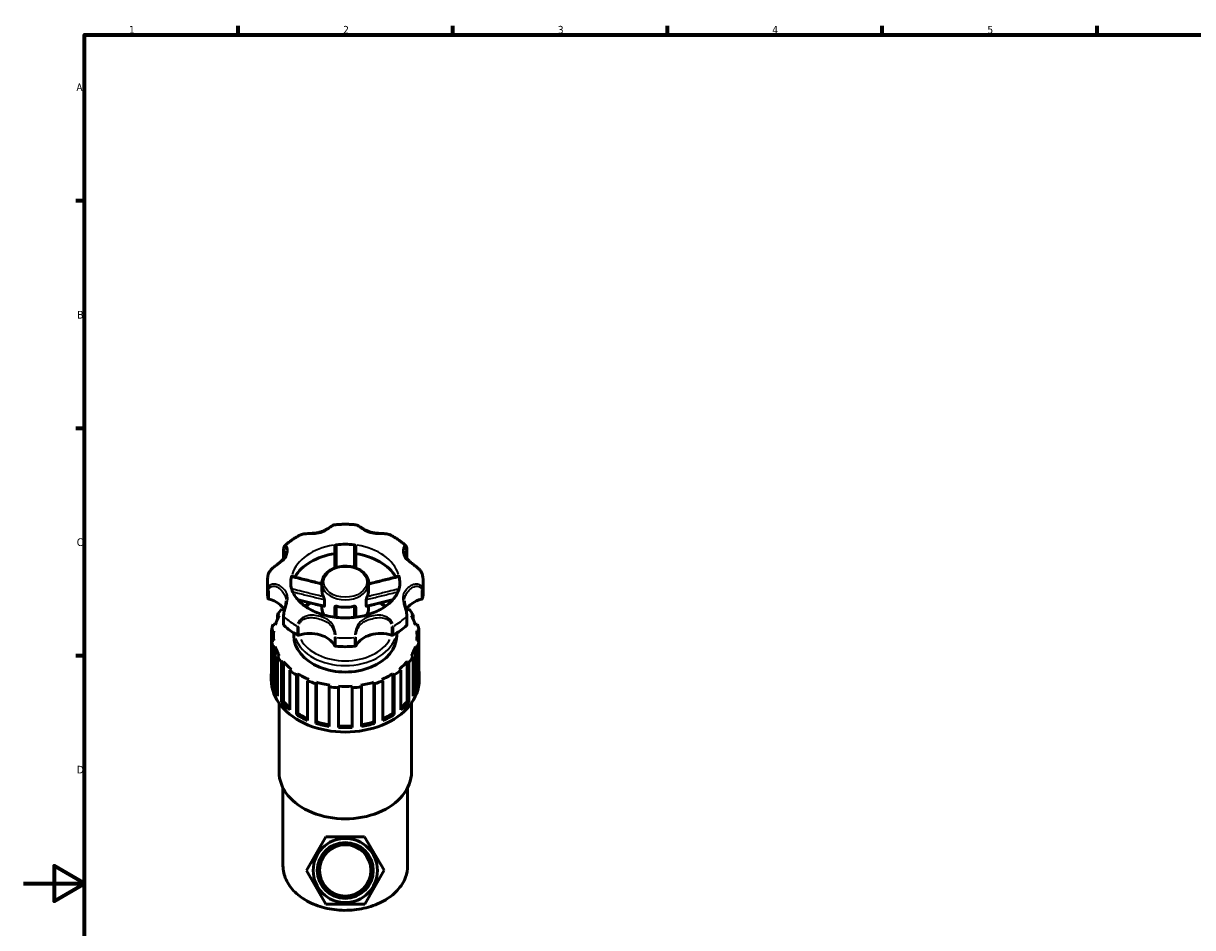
# Model space of a CAD drawing. Header units: millimetres. Extents: x 0 to 908, y 0 to 1069.
# Tile 2 of 7: x 0 to 382, y 283 to 578. Entities that reach past the tile are written whole.
import ezdxf

# ---------------------------------------------------------------- set-up
doc = ezdxf.new("R2010")
doc.units = ezdxf.units.MM
for name, color, linetype, lineweight in [('Border (ISO)', 7, 'Continuous', 70), ('Visible (ISO)', 7, 'Continuous', 50), ('Visible Narrow (ISO)', 7, 'Continuous', 35)]:
    doc.layers.add(name, color=color, linetype=linetype, lineweight=lineweight)
doc.styles.add('Note Text (ISO)', font='tahoma.ttf')

# ---------------------------------------------------------------- blocks, each defined once
blk = doc.blocks.new('Borders Default Border')
at = {"layer": 'Border (ISO)'}
for p, q in [((70.08, 574), (70.08, 576.9)), ((140.17, 574), (140.17, 576.9)), ((210.25, 574), (210.25, 576.9)), ((280.33, 574), (280.33, 576.9)), ((350.42, 574), (350.42, 576.9)), ((20, 519.75), (17.1, 519.75)), ((20, 445.5), (17.1, 445.5)), ((20, 371.25), (17.1, 371.25))]:
    blk.add_line(p, q, dxfattribs=at)
at = {"layer": 'Border (ISO)', "flags": 128}
for points in [[(20, 20), (20, 574), (821, 574), (821, 20), (20, 20)], [(0, 297), (20, 297), (10, 302.77), (10, 291.23), (20, 297)]]:
    blk.add_lwpolyline(points, dxfattribs=at)
at = {"layer": 'Border (ISO)', "color": 232, "true_color": 0xca0064, "char_height": 2.5, "attachment_point": 7, "style": 'Note Text (ISO)'}
for s, insert in [('1', (34.48, 574.4)), ('2', (104.37, 574.4)), ('3', (174.43, 574.35)), ('4', (244.42, 574.4)), ('5', (314.64, 574.35)), ('A', (17.29, 555.62)), ('B', (17.59, 481.37)), ('C', (17.43, 407.08)), ('D', (17.43, 332.88))]:
    blk.add_mtext(s, dxfattribs=dict(at, insert=insert))

msp = doc.modelspace()

# ---------------------------------------------------------------- linework, layer by layer
at = {"layer": 'Visible (ISO)'}
for p, q in [((84.941, 403.103), (84.941, 405.98)), ((125.182, 405.98), (125.182, 403.103)), ((79.636, 392.25), (79.636, 395.126)), ((97.434, 392.509), (97.434, 394.986)), ((112.689, 392.509), (112.689, 394.986)), ((130.486, 392.25), (130.486, 395.126)), ((98.229, 387.6), (98.229, 389.626)), ((111.894, 387.6), (111.894, 389.626)), ((84.867, 386.259), (84.278, 386.562)), ((97.434, 386.756), (97.434, 387.609)), ((112.689, 386.756), (112.689, 387.609)), ((125.845, 386.562), (125.256, 386.259)), ((82.889, 384.634), (83.581, 384.475)), ((82.889, 383.213), (82.889, 384.634)), ((84.941, 384.273), (84.941, 381.396)), ((125.182, 381.396), (125.182, 384.273)), ((126.542, 384.475), (127.234, 384.634)), ((127.234, 384.634), (127.234, 383.213)), ((81.014, 379.458), (81.741, 379.458)), ((81.014, 376.262), (81.014, 379.458)), ((82.184, 381.436), (81.492, 381.595)), ((81.632, 377.86), (81.632, 376.262)), ((88.281, 377.86), (88.281, 378.743)), ((121.842, 377.86), (121.842, 378.743)), ((128.631, 381.595), (127.938, 381.436)), ((128.381, 379.458), (129.109, 379.458)), ((128.491, 377.86), (128.491, 376.262)), ((129.109, 379.458), (129.109, 376.262)), ((81.741, 376.262), (81.014, 376.262)), ((81.014, 376.262), (81.014, 363.317)), ((81.492, 374.125), (82.184, 374.284)), ((81.492, 361.181), (81.492, 374.125)), ((82.184, 374.284), (82.184, 361.34)), ((127.938, 374.284), (127.938, 361.34)), ((127.938, 374.284), (128.631, 374.125)), ((129.109, 376.262), (128.381, 376.262)), ((128.631, 374.125), (128.631, 361.181)), ((129.109, 363.317), (129.109, 376.262)), ((83.581, 371.244), (82.889, 371.085)), ((82.889, 371.085), (82.889, 358.141)), ((127.234, 371.085), (126.542, 371.244)), ((127.234, 358.141), (127.234, 371.085)), ((84.278, 369.158), (84.867, 369.46)), ((84.278, 356.213), (84.278, 369.158)), ((84.867, 369.46), (84.867, 356.516)), ((87.524, 366.875), (86.935, 366.572)), ((86.935, 366.572), (86.935, 353.628)), ((123.188, 366.572), (122.599, 366.875)), ((123.188, 353.628), (123.188, 366.572)), ((125.256, 369.46), (125.256, 356.516)), ((125.256, 369.46), (125.845, 369.158)), ((125.845, 369.158), (125.845, 356.213)), ((80.908, 363.477), (80.908, 364.916)), ((89.098, 365.042), (89.526, 365.459)), ((89.098, 352.098), (89.098, 365.042)), ((89.526, 365.459), (89.526, 352.514)), ((93.183, 363.58), (92.755, 363.164)), ((92.755, 363.164), (92.755, 350.219)), ((95.481, 362.182), (95.706, 362.671)), ((95.706, 362.671), (95.706, 349.727)), ((114.417, 362.671), (114.417, 349.727)), ((114.417, 362.671), (114.642, 362.182)), ((117.368, 363.164), (116.94, 363.58)), ((117.368, 350.219), (117.368, 363.164)), ((120.597, 365.459), (120.597, 352.514)), ((120.597, 365.459), (121.025, 365.042)), ((121.025, 365.042), (121.025, 352.098)), ((129.215, 363.477), (129.215, 364.916)), ((81.492, 361.181), (82.184, 361.34)), ((95.481, 349.237), (95.481, 362.182)), ((100.005, 361.683), (99.78, 361.194)), ((99.78, 361.194), (99.78, 348.25)), ((102.801, 360.855), (102.801, 361.37)), ((102.801, 347.911), (102.801, 360.855)), ((107.321, 361.37), (107.321, 360.855)), ((107.321, 360.855), (107.321, 347.911)), ((110.343, 361.194), (110.118, 361.683)), ((110.343, 348.25), (110.343, 361.194)), ((114.642, 362.182), (114.642, 349.237)), ((127.938, 361.34), (128.631, 361.181)), ((83.45, 333.364), (83.45, 355.85)), ((84.278, 356.213), (84.867, 356.516)), ((125.256, 356.516), (125.845, 356.213)), ((126.673, 333.364), (126.673, 355.85)), ((89.098, 352.098), (89.526, 352.514)), ((120.597, 352.514), (121.025, 352.098)), ((95.481, 349.237), (95.706, 349.727)), ((114.417, 349.727), (114.642, 349.237)), ((84.721, 302.751), (84.721, 328.2)), ((125.401, 302.751), (125.401, 328.2)), ((92.36, 301.174), (98.67, 312.198)), ((98.67, 312.198), (111.371, 312.245)), ((111.371, 312.245), (117.763, 301.269)), ((98.752, 290.198), (92.36, 301.174)), ((117.763, 301.269), (111.453, 290.245)), ((111.453, 290.245), (98.752, 290.198))]:
    msp.add_line(p, q, dxfattribs=at)
for radius in [10.477, 9.127, 8.382]:
    msp.add_circle((105.061, 301.221), radius, dxfattribs=at)
for centre, major_axis, start_param, end_param in [((105.061, 392.25), (-17.798, 0), 4.9040362, 5.8957875), ((105.061, 395.126), (-17.797, 0), 4.5547112, 4.8700668), ((105.061, 392.25), (17.797, 0), 0.3873978, 1.3791491), ((85.506, 403.103), (-0.565, 0), 0, 0.0705857), ((124.617, 403.103), (0.565, 0), 6.2125201, 6.2831853), ((105.061, 395.126), (-17.797, 0), 6.1255075, 6.2831853), ((105.061, 395.126), (17.798, 0), 0, 0.1576778), ((105.061, 392.25), (-25.425, 0), 0, 0.1199383), ((80.38, 390.146), (-0.565, 0), 0.1199383, 1.2086624), ((77.123, 384.067), (8.629, 0), 0.3543387, 1.2086624), ((105.061, 392.509), (-7.628, 0), 0, 0.3695748), ((105.061, 392.509), (7.628, 0), 5.9136105, 6.2831853), ((133, 384.067), (-8.629, 0), 5.0745229, 5.9288438), ((129.743, 390.146), (0.565, 0), 5.0745229, 6.163247), ((105.061, 392.25), (25.425, 0), 6.163247, 6.2831853), ((105.061, 377.86), (-24.154, 0), 5.7485711, 5.8753217), ((105.061, 377.86), (-23.429, 0), 5.7362037, 5.7514781), ((105.061, 386.756), (-7.627, 0), 0, 0.4091136), ((105.061, 392.509), (7.627, 0), 4.3428142, 5.0819638), ((105.061, 386.756), (7.628, 0), 5.8740717, 6.2831853), ((105.061, 377.86), (-23.429, 0), 3.6732999, 3.6885743), ((105.061, 377.86), (-24.154, 0), 3.5494562, 3.6762069), ((105.061, 377.86), (-23.429, 0), 5.8724147, 6.0656373), ((105.061, 377.86), (23.429, 0), 0.217548, 0.4107706), ((105.061, 377.86), (-24.154, 0), 6.0627304, 6.189481), ((105.061, 377.86), (-23.429, 0), 6.186574, 6.3797966), ((85.506, 381.396), (-0.565, 0), 0, 0.6654598), ((105.061, 392.25), (25.425, 0), 3.8070525, 4.0469291), ((105.061, 377.86), (-16.781, 0), 0, 3.1415927), ((89.712, 378.422), (0.565, 0), 4.0469291, 5.1356532), ((93.489, 372.494), (8.629, 0), 0.3621339, 1.9940606), ((116.634, 372.494), (-8.629, 0), 4.2891247, 5.9210514), ((120.41, 378.422), (0.565, 0), 4.2891247, 5.3778488), ((105.061, 392.25), (25.425, 0), 5.3778488, 5.6177255), ((124.617, 381.396), (0.565, 0), 5.6177255, 6.2831853), ((105.061, 377.86), (23.429, 0), 6.186574, 6.3797966), ((105.061, 377.86), (24.154, 0), 0.0937043, 0.2204549), ((105.061, 377.86), (-24.154, 0), 0.0937043, 0.2204549), ((105.061, 377.86), (-23.429, 0), 0.217548, 0.4107706), ((102.087, 374.797), (-0.565, 0), 0.3621339, 1.450858), ((105.061, 392.25), (25.425, 0), 4.5924507, 4.8323273), ((108.036, 374.797), (0.565, 0), 4.8323273, 5.9210514), ((105.061, 377.86), (23.429, 0), 5.8724147, 6.0656373), ((105.061, 377.86), (24.154, 0), 6.0627304, 6.189481), ((105.061, 377.86), (24.154, 0), 3.5494562, 3.6762069), ((105.061, 377.86), (24.154, 0), 5.7485711, 5.8753217), ((105.061, 364.916), (-24.154, 0), 6.189481, 6.3768896), ((105.061, 377.86), (23.429, 0), 3.6732999, 3.8665225), ((105.061, 377.86), (24.154, 0), 3.8636155, 3.9903661), ((105.061, 377.86), (24.154, 0), 5.4344118, 5.5611625), ((105.061, 377.86), (23.429, 0), 5.5582555, 5.7514781), ((105.061, 364.916), (24.154, 0), 6.189481, 6.3768896), ((105.061, 363.477), (-24.154, 0), 0, 3.1415927), ((105.061, 377.86), (23.429, 0), 3.9874591, 4.1806818), ((105.061, 377.86), (24.154, 0), 4.1777748, 4.3045254), ((105.061, 377.86), (23.429, 0), 4.3016184, 4.494841), ((105.061, 377.86), (23.429, 0), 4.9299369, 5.1231596), ((105.061, 377.86), (24.154, 0), 5.1202526, 5.2470032), ((105.061, 377.86), (23.429, 0), 5.2440962, 5.4373188), ((105.061, 364.916), (-24.154, 0), 0.2204549, 0.4078636), ((105.061, 364.916), (-23.429, 0), 0.217548, 0.3290147), ((105.061, 377.86), (24.154, 0), 4.491934, 4.6186847), ((105.061, 377.86), (23.429, 0), 4.6157777, 4.8090003), ((105.061, 377.86), (24.154, 0), 4.8060933, 4.9328439), ((105.061, 364.916), (23.429, 0), 5.9541706, 6.0656373), ((105.061, 364.916), (24.154, 0), 5.8753217, 6.0627304), ((105.061, 364.916), (-24.154, 0), 0.5346142, 0.7220229), ((105.061, 364.916), (23.429, 0), 3.6732999, 3.8277587), ((105.061, 364.916), (23.429, 0), 5.5970192, 5.7514781), ((105.061, 364.916), (-24.154, 0), 2.4195698, 2.6069784), ((105.061, 364.916), (-24.154, 0), 0.8487735, 1.0361821), ((105.061, 364.916), (23.429, 0), 3.9874591, 4.15936), ((105.061, 364.916), (23.429, 0), 5.265418, 5.4373188), ((105.061, 364.916), (-24.154, 0), 2.1054105, 2.2928192), ((105.061, 364.916), (-24.154, 0), 1.1629327, 1.3503414), ((105.061, 364.916), (23.429, 0), 4.3016184, 4.4849977), ((105.061, 364.916), (23.429, 0), 4.6157777, 4.8090003), ((105.061, 364.916), (-24.154, 0), 1.477092, 1.6645006), ((105.061, 364.916), (23.429, 0), 4.9397802, 5.1231596), ((105.061, 364.916), (-24.154, 0), 1.7912513, 1.9786599), ((105.061, 333.364), (-21.611, 0), 0, 3.1415927)]:
    msp.add_ellipse(centre, major_axis=major_axis, ratio=0.7071068, start_param=start_param, end_param=end_param, dxfattribs=at)
for points, knots in [([(101.576, 414.044), (101.406, 414.027), (101.265, 413.976), (100.948, 413.837), (100.776, 413.737), (100.406, 413.508), (100.209, 413.378), (99.77, 413.092), (99.527, 412.935), (98.957, 412.59), (98.625, 412.404), (97.921, 412.062), (97.547, 411.907), (96.775, 411.649), (96.375, 411.546), (95.553, 411.39), (95.129, 411.337), (94.261, 411.262), (93.818, 411.24), (93.018, 411.202), (92.663, 411.185), (92.035, 411.135), (91.761, 411.106), (91.266, 411.027), (91.043, 410.98), (90.612, 410.853), (90.405, 410.773), (90.211, 410.669)], [0.2624375, 0.2624375, 0.2624375, 0.2624375, 0.3306271, 0.3306271, 0.4207141, 0.4207141, 0.514516, 0.514516, 0.6194836, 0.6194836, 0.7502547, 0.7502547, 0.8860841, 0.8860841, 1.0219134, 1.0219134, 1.1577427, 1.1577427, 1.2928909, 1.2928909, 1.3985267, 1.3985267, 1.4810116, 1.4810116, 1.5508712, 1.5508712, 1.6207308, 1.6207308, 1.6207308, 1.6207308]), ([(108.546, 414.044), (108.084, 414.091), (107.621, 414.129), (106.692, 414.186), (106.226, 414.205), (105.294, 414.224), (104.828, 414.224), (103.897, 414.205), (103.431, 414.186), (102.502, 414.129), (102.038, 414.091), (101.576, 414.044)], [4.56861268, 4.56861268, 4.56861268, 4.56861268, 4.6261232, 4.6261232, 4.68363372, 4.68363372, 4.74114424, 4.74114424, 4.79865476, 4.79865476, 4.85616528, 4.85616528, 4.85616528, 4.85616528]), ([(119.912, 410.669), (119.626, 410.822), (119.311, 410.924), (118.566, 411.089), (118.128, 411.135), (117.405, 411.187), (117.121, 411.201), (116.494, 411.231), (116.153, 411.247), (115.401, 411.298), (114.994, 411.336), (114.178, 411.456), (113.77, 411.54), (112.979, 411.762), (112.596, 411.899), (111.859, 412.22), (111.504, 412.402), (110.826, 412.79), (110.503, 412.995), (109.96, 413.348), (109.733, 413.498), (109.36, 413.728), (109.209, 413.816), (108.9, 413.962), (108.742, 414.024), (108.546, 414.044)], [0.2240568, 0.2240568, 0.2240568, 0.2240568, 0.3271015, 0.3271015, 0.458597, 0.458597, 0.5433608, 0.5433608, 0.6468989, 0.6468989, 0.7750759, 0.7750759, 0.9109053, 0.9109053, 1.0467348, 1.0467348, 1.1825642, 1.1825642, 1.3183936, 1.3183936, 1.4259186, 1.4259186, 1.5041349, 1.5041349, 1.5823512, 1.5823512, 1.5823512, 1.5823512]), ([(90.211, 410.669), (89.851, 410.476), (89.497, 410.276), (88.803, 409.861), (88.463, 409.646), (87.796, 409.202), (87.47, 408.973), (86.832, 408.5), (86.52, 408.256), (85.914, 407.755), (85.619, 407.498), (85.332, 407.234)], [5.36070173, 5.36070173, 5.36070173, 5.36070173, 5.41429543, 5.41429543, 5.46788914, 5.46788914, 5.52148284, 5.52148284, 5.57507654, 5.57507654, 5.62867024, 5.62867024, 5.62867024, 5.62867024]), ([(124.791, 407.234), (124.504, 407.498), (124.209, 407.755), (123.602, 408.256), (123.291, 408.5), (122.653, 408.973), (122.327, 409.202), (121.66, 409.646), (121.319, 409.861), (120.625, 410.276), (120.272, 410.476), (119.912, 410.669)], [3.79610772, 3.79610772, 3.79610772, 3.79610772, 3.84970142, 3.84970142, 3.90329512, 3.90329512, 3.95688882, 3.95688882, 4.01048253, 4.01048253, 4.06407623, 4.06407623, 4.06407623, 4.06407623]), ([(85.752, 405.587), (85.752, 405.4), (85.736, 405.196), (85.665, 404.728), (85.6, 404.461), (85.421, 403.94), (85.308, 403.685), (85.035, 403.198), (84.875, 402.966), (84.506, 402.518), (84.297, 402.303), (83.827, 401.873), (83.565, 401.66), (83.055, 401.264), (82.816, 401.085), (82.368, 400.746), (82.163, 400.59), (81.781, 400.285), (81.604, 400.138), (81.119, 399.708), (80.817, 399.407), (80.327, 398.785), (80.132, 398.469), (79.93, 397.963), (79.878, 397.785), (79.848, 397.605)], [0.5611951, 0.5611951, 0.5611951, 0.5611951, 0.6610078, 0.6610078, 0.7854793, 0.7854793, 0.9099508, 0.9099508, 1.0344223, 1.0344223, 1.1588938, 1.1588938, 1.2833653, 1.2833653, 1.3809416, 1.3809416, 1.4584815, 1.4584815, 1.5242905, 1.5242905, 1.6427819, 1.6427819, 1.7499034, 1.7499034, 1.8059101, 1.8059101, 1.8059101, 1.8059101]), ([(84.941, 405.98), (84.941, 406.078), (84.944, 406.174), (84.959, 406.358), (84.971, 406.446), (85.003, 406.617), (85.024, 406.7), (85.079, 406.86), (85.112, 406.937), (85.201, 407.089), (85.257, 407.165), (85.332, 407.234)], [0, 0, 0, 0, 0.03607879, 0.03607879, 0.07215758, 0.07215758, 0.10823637, 0.10823637, 0.14431516, 0.14431516, 0.18039395, 0.18039395, 0.18039395, 0.18039395]), ([(101.671, 407.03), (101.671, 407.088), (101.687, 407.148), (101.749, 407.267), (101.795, 407.324), (101.91, 407.424), (101.976, 407.466), (102.085, 407.512), (102.12, 407.524), (102.193, 407.544), (102.23, 407.551), (102.267, 407.555)], [0, 0, 0, 0, 0.024671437, 0.024671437, 0.050339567, 0.050339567, 0.074812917, 0.074812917, 0.086201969, 0.086201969, 0.097426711, 0.097426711, 0.097426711, 0.097426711]), ([(101.671, 407.03), (101.671, 405.853), (101.671, 404.677), (101.671, 402.391), (101.671, 401.281), (101.671, 400.173), (101.671, 400.105), (101.671, 400.037), (101.671, 399.97)], [0.31841514, 0.31841514, 0.31841514, 0.31841514, 0.70860525, 0.70860525, 1.07746495, 1.07746495, 1.07746495, 1.09999379, 1.09999379, 1.09999379, 1.09999379]), ([(107.856, 407.555), (107.926, 407.547), (107.995, 407.529), (108.13, 407.474), (108.195, 407.436), (108.31, 407.343), (108.358, 407.288), (108.412, 407.197), (108.427, 407.163), (108.446, 407.096), (108.451, 407.063), (108.451, 407.03)], [0, 0, 0, 0, 0.021234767, 0.021234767, 0.044327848, 0.044327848, 0.06935349, 0.06935349, 0.083362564, 0.083362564, 0.097253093, 0.097253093, 0.097253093, 0.097253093]), ([(108.451, 399.97), (108.451, 400.028), (108.451, 400.087), (108.451, 400.146), (108.451, 401.206), (108.451, 402.268), (108.451, 404.563), (108.451, 405.796), (108.451, 407.03)], [0.64330066, 0.64330066, 0.64330066, 0.64330066, 0.66282602, 0.66282602, 0.66282602, 1.01573556, 1.01573556, 1.4248793, 1.4248793, 1.4248793, 1.4248793]), ([(130.275, 397.605), (130.225, 397.896), (130.121, 398.181), (129.816, 398.757), (129.604, 399.046), (129.112, 399.605), (128.826, 399.872), (128.213, 400.396), (127.884, 400.648), (127.176, 401.184), (126.808, 401.458), (126.247, 401.918), (126.033, 402.107), (125.621, 402.514), (125.429, 402.734), (125.092, 403.193), (124.947, 403.432), (124.704, 403.933), (124.606, 404.193), (124.425, 404.845), (124.371, 405.242), (124.371, 405.587)], [0.0388667, 0.0388667, 0.0388667, 0.0388667, 0.1292577, 0.1292577, 0.2310137, 0.2310137, 0.3400278, 0.3400278, 0.4617827, 0.4617827, 0.6161305, 0.6161305, 0.7263597, 0.7263597, 0.8508307, 0.8508307, 0.9753017, 0.9753017, 1.0997727, 1.0997727, 1.2835768, 1.2835768, 1.2835768, 1.2835768]), ([(124.791, 407.234), (124.866, 407.165), (124.921, 407.089), (125.01, 406.937), (125.044, 406.86), (125.099, 406.7), (125.119, 406.617), (125.152, 406.446), (125.163, 406.358), (125.178, 406.174), (125.182, 406.078), (125.182, 405.98)], [1.66437758, 1.66437758, 1.66437758, 1.66437758, 1.70045755, 1.70045755, 1.73653751, 1.73653751, 1.77261748, 1.77261748, 1.80869744, 1.80869744, 1.84477741, 1.84477741, 1.84477741, 1.84477741]), ([(79.848, 397.605), (79.82, 397.442), (79.794, 397.277), (79.749, 396.948), (79.73, 396.783), (79.696, 396.453), (79.682, 396.287), (79.659, 395.956), (79.651, 395.79), (79.639, 395.458), (79.636, 395.292), (79.636, 395.126)], [6.16275659, 6.16275659, 6.16275659, 6.16275659, 6.18684233, 6.18684233, 6.21092807, 6.21092807, 6.23501382, 6.23501382, 6.25909956, 6.25909956, 6.28318531, 6.28318531, 6.28318531, 6.28318531]), ([(87.485, 397.102), (87.496, 397.152), (87.507, 397.191), (87.53, 397.248), (87.542, 397.263), (87.553, 397.265), (87.555, 397.265), (87.556, 397.265)], [0, 0, 0, 0, 0.021234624, 0.021234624, 0.044327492, 0.044327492, 0.047713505, 0.047713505, 0.047713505, 0.047713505]), ([(97.434, 394.793), (96.963, 394.907), (96.492, 395.022), (95.315, 395.311), (94.609, 395.487), (93.198, 395.839), (92.492, 396.016), (91.081, 396.371), (90.376, 396.55), (88.966, 396.907), (88.261, 397.086), (87.556, 397.265)], [0.1575207, 0.1575207, 0.1575207, 0.1575207, 0.3070947, 0.3070947, 0.5318233, 0.5318233, 0.7565519, 0.7565519, 0.9812804, 0.9812804, 1.206009, 1.206009, 1.206009, 1.206009]), ([(112.689, 394.986), (112.689, 395.563), (112.565, 396.139), (112.086, 397.24), (111.724, 397.762), (110.792, 398.713), (110.212, 399.137), (108.895, 399.834), (108.155, 400.105), (106.596, 400.464), (105.776, 400.552), (104.141, 400.536), (103.326, 400.433), (101.778, 400.043), (101.046, 399.756), (99.741, 399.023), (99.168, 398.578), (98.253, 397.572), (97.905, 397.014), (97.521, 395.957), (97.434, 395.472), (97.434, 394.986)], [3.1415927, 3.1415927, 3.1415927, 3.1415927, 3.4403399, 3.4403399, 3.7479363, 3.7479363, 4.0695447, 4.0695447, 4.3973955, 4.3973955, 4.7261564, 4.7261564, 5.0548344, 5.0548344, 5.3835937, 5.3835937, 5.7111988, 5.7111988, 6.0315824, 6.0315824, 6.2831853, 6.2831853, 6.2831853, 6.2831853]), ([(122.567, 397.265), (121.862, 397.086), (121.157, 396.907), (119.747, 396.55), (119.042, 396.371), (117.631, 396.016), (116.925, 395.839), (115.513, 395.487), (114.807, 395.311), (113.63, 395.022), (113.16, 394.907), (112.689, 394.793)], [0.0763132, 0.0763132, 0.0763132, 0.0763132, 0.3010418, 0.3010418, 0.5257704, 0.5257704, 0.750499, 0.750499, 0.9752275, 0.9752275, 1.1248016, 1.1248016, 1.1248016, 1.1248016]), ([(122.567, 397.265), (122.567, 397.265), (122.567, 397.265), (122.578, 397.267), (122.59, 397.253), (122.608, 397.209), (122.614, 397.192), (122.626, 397.152), (122.632, 397.128), (122.638, 397.102)], [0.049673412, 0.049673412, 0.049673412, 0.049673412, 0.050339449, 0.050339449, 0.074812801, 0.074812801, 0.086201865, 0.086201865, 0.097426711, 0.097426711, 0.097426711, 0.097426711]), ([(130.486, 395.126), (130.486, 395.292), (130.484, 395.458), (130.472, 395.79), (130.464, 395.956), (130.441, 396.287), (130.427, 396.453), (130.393, 396.783), (130.374, 396.948), (130.329, 397.277), (130.303, 397.442), (130.275, 397.605)], [3.14159265, 3.14159265, 3.14159265, 3.14159265, 3.1656784, 3.1656784, 3.18976414, 3.18976414, 3.21384989, 3.21384989, 3.23793563, 3.23793563, 3.26202137, 3.26202137, 3.26202137, 3.26202137]), ([(87.264, 395.126), (87.264, 393.753), (87.658, 392.361), (89.226, 389.856), (90.232, 388.754), (92.714, 386.864), (94.134, 386.058), (97.298, 384.772), (99.036, 384.288), (102.669, 383.7), (104.564, 383.598), (108.308, 383.79), (110.155, 384.086), (113.599, 385.033), (115.195, 385.682), (117.981, 387.235), (119.168, 388.139), (121.077, 390.089), (121.779, 391.135), (122.657, 393.164), (122.859, 394.147), (122.859, 395.126)], [0, 0, 0, 0, 0.4165184, 0.4165184, 0.7482839, 0.7482839, 1.0490504, 1.0490504, 1.3458417, 1.3458417, 1.6434853, 1.6434853, 1.941487, 1.941487, 2.2386047, 2.2386047, 2.5360625, 2.5360625, 2.8446266, 2.8446266, 3.1415927, 3.1415927, 3.1415927, 3.1415927]), ([(98.144, 387.439), (97.433, 387.608), (96.725, 387.78), (95.31, 388.127), (94.604, 388.302), (93.192, 388.654), (92.487, 388.831), (91.077, 389.186), (90.373, 389.364), (89.64, 389.549), (89.612, 389.556), (89.583, 389.563)], [0.05485073, 0.05485073, 0.05485073, 0.05485073, 0.27919379, 0.27919379, 0.50353684, 0.50353684, 0.7278799, 0.7278799, 0.95222295, 0.95222295, 0.96126224, 0.96126224, 0.96126224, 0.96126224]), ([(97.949, 390.561), (97.977, 390.509), (98.006, 390.447), (98.068, 390.301), (98.1, 390.215), (98.158, 390.035), (98.184, 389.94), (98.211, 389.809), (98.217, 389.768), (98.226, 389.693), (98.229, 389.658), (98.229, 389.626)], [0, 0, 0, 0, 0.02339704, 0.02339704, 0.05076677, 0.05076677, 0.080119, 0.080119, 0.09394773, 0.09394773, 0.10733831, 0.10733831, 0.10733831, 0.10733831]), ([(111.894, 389.626), (111.894, 389.68), (111.901, 389.742), (111.927, 389.888), (111.948, 389.974), (112.001, 390.153), (112.034, 390.247), (112.086, 390.377), (112.104, 390.418), (112.14, 390.495), (112.157, 390.53), (112.174, 390.561)], [0, 0, 0, 0, 0.02260627, 0.02260627, 0.04936, 0.04936, 0.07863872, 0.07863872, 0.09319392, 0.09319392, 0.10728063, 0.10728063, 0.10728063, 0.10728063]), ([(120.539, 389.563), (120.511, 389.556), (120.483, 389.549), (119.75, 389.364), (119.046, 389.186), (117.636, 388.831), (116.931, 388.654), (115.519, 388.302), (114.813, 388.127), (113.398, 387.78), (112.69, 387.608), (111.979, 387.439)], [0.32118569, 0.32118569, 0.32118569, 0.32118569, 0.33022496, 0.33022496, 0.55456801, 0.55456801, 0.77891106, 0.77891106, 1.00325412, 1.00325412, 1.22759717, 1.22759717, 1.22759717, 1.22759717]), ([(85.752, 389.221), (85.752, 388.97), (85.732, 388.7), (85.649, 388.112), (85.588, 387.792), (85.438, 387.117), (85.35, 386.762), (85.189, 386.073), (85.115, 385.739), (85, 385.092), (84.96, 384.778), (84.943, 384.415), (84.941, 384.343), (84.941, 384.273)], [1.28357683, 1.28357683, 1.28357683, 1.28357683, 1.39581695, 1.39581695, 1.50805706, 1.50805706, 1.61793709, 1.61793709, 1.71802303, 1.71802303, 1.81908363, 1.81908363, 1.84477741, 1.84477741, 1.84477741, 1.84477741]), ([(98.229, 387.6), (98.229, 387.551), (98.223, 387.511), (98.2, 387.456), (98.184, 387.441), (98.158, 387.437), (98.151, 387.437), (98.144, 387.439)], [0, 0, 0, 0, 0.02086916, 0.02086916, 0.040235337, 0.040235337, 0.046848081, 0.046848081, 0.046848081, 0.046848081]), ([(101.671, 387.192), (101.671, 387.245), (101.685, 387.293), (101.738, 387.384), (101.782, 387.423), (101.896, 387.484), (101.968, 387.503), (102.09, 387.51), (102.132, 387.509), (102.219, 387.5), (102.262, 387.492), (102.306, 387.48)], [0, 0, 0, 0, 0.0226067, 0.0226067, 0.04936094, 0.04936094, 0.07863957, 0.07863957, 0.0931945, 0.0931945, 0.10728062, 0.10728062, 0.10728062, 0.10728062]), ([(101.671, 387.192), (101.671, 386.966), (101.671, 386.742), (101.671, 386.207), (101.671, 385.898), (101.671, 385.589), (101.671, 385.08), (101.671, 384.574), (101.671, 384.005), (101.671, 383.94), (101.671, 383.875)], [0.29679476, 0.29679476, 0.29679476, 0.29679476, 0.44937751, 0.44937751, 0.66282602, 0.66282602, 0.66282602, 1.01573556, 1.01573556, 1.0611682, 1.0611682, 1.0611682, 1.0611682]), ([(107.817, 387.48), (107.889, 387.499), (107.961, 387.509), (108.107, 387.51), (108.179, 387.497), (108.306, 387.448), (108.36, 387.41), (108.415, 387.336), (108.428, 387.31), (108.447, 387.253), (108.451, 387.224), (108.451, 387.192)], [0, 0, 0, 0, 0.02339745, 0.02339745, 0.05076761, 0.05076761, 0.08011967, 0.08011967, 0.09394821, 0.09394821, 0.1073383, 0.1073383, 0.1073383, 0.1073383]), ([(108.451, 383.875), (108.451, 383.913), (108.451, 383.951), (108.451, 384.516), (108.451, 385.044), (108.451, 385.576), (108.451, 385.891), (108.451, 386.207), (108.451, 386.746), (108.451, 386.968), (108.451, 387.192)], [0.68212624, 0.68212624, 0.68212624, 0.68212624, 0.70860525, 0.70860525, 1.07746495, 1.07746495, 1.07746495, 1.29533671, 1.29533671, 1.44649979, 1.44649979, 1.44649979, 1.44649979]), ([(111.979, 387.439), (111.971, 387.437), (111.964, 387.437), (111.938, 387.442), (111.922, 387.457), (111.9, 387.512), (111.894, 387.552), (111.894, 387.6)], [0.037029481, 0.037029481, 0.037029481, 0.037029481, 0.043926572, 0.043926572, 0.063409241, 0.063409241, 0.083935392, 0.083935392, 0.083935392, 0.083935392]), ([(125.182, 384.273), (125.182, 384.575), (125.148, 384.909), (125.039, 385.583), (124.967, 385.92), (124.815, 386.584), (124.735, 386.91), (124.586, 387.553), (124.52, 387.867), (124.419, 388.466), (124.387, 388.748), (124.372, 389.082), (124.371, 389.152), (124.371, 389.221)], [0, 0, 0, 0, 0.11031, 0.11031, 0.21206768, 0.21206768, 0.31185404, 0.31185404, 0.41816066, 0.41816066, 0.53039968, 0.53039968, 0.56119509, 0.56119509, 0.56119509, 0.56119509]), ([(84.721, 302.751), (84.721, 301.216), (85.063, 299.683), (86.393, 296.762), (87.388, 295.377), (89.94, 292.886), (91.506, 291.785), (95.046, 289.988), (97.023, 289.294), (101.181, 288.385), (103.361, 288.171), (107.707, 288.243), (109.872, 288.529), (113.968, 289.575), (115.899, 290.335), (119.33, 292.257), (120.831, 293.419), (123.237, 296.027), (124.147, 297.471), (125.168, 300.212), (125.401, 301.481), (125.401, 302.751)], [0, 0, 0, 0, 0.3114714, 0.3114714, 0.6269987, 0.6269987, 0.9480067, 0.9480067, 1.2710181, 1.2710181, 1.5942459, 1.5942459, 1.9174303, 1.9174303, 2.2406629, 2.2406629, 2.5635488, 2.5635488, 2.8839375, 2.8839375, 3.1415927, 3.1415927, 3.1415927, 3.1415927])]:
    msp.add_open_spline(points, degree=3, knots=knots, dxfattribs=at)
for points in [[(93.271, 388.635), (92.778, 388.281), (92.313, 387.905), (91.881, 387.507)], [(118.242, 387.507), (117.81, 387.905), (117.345, 388.281), (116.851, 388.635)]]:
    msp.add_open_spline(points, degree=3, dxfattribs=at)
at = {"layer": 'Visible Narrow (ISO)'}
for p, q in [((84.991, 403.28), (84.991, 405.682)), ((125.132, 405.682), (125.132, 403.28)), ((79.819, 392.831), (79.819, 390.242)), ((80.18, 389.917), (80.18, 392.505)), ((129.943, 392.505), (129.943, 389.917)), ((130.304, 390.242), (130.304, 392.831)), ((85.061, 381.293), (85.061, 383.882)), ((125.062, 383.882), (125.062, 381.293)), ((89.363, 380.84), (89.363, 378.251)), ((89.944, 378.201), (89.944, 380.79)), ((120.178, 380.79), (120.178, 378.201)), ((120.759, 378.251), (120.759, 380.84)), ((101.558, 377.388), (101.558, 374.8)), ((102.019, 374.545), (102.019, 377.133)), ((108.104, 377.133), (108.104, 374.545)), ((108.564, 374.8), (108.564, 377.388))]:
    msp.add_line(p, q, dxfattribs=at)
for centre, major_axis, start_param, end_param in [((85.506, 405.98), (-0.565, 0), 0.0211632, 0.402101), ((105.061, 395.126), (-17.798, 0), 4.9328388, 6.0627355), ((105.061, 395.126), (17.798, 0), 0.2204498, 1.3503465), ((124.617, 405.98), (0.565, 0), 5.8810843, 6.2620221), ((105.061, 395.126), (-25.425, 0), 0.0059969, 0.1139414), ((105.061, 394.986), (-7.628, 0), 0.1570796, 2.984513), ((105.061, 395.126), (25.425, 0), 6.1692439, 6.2771884), ((80.38, 393.023), (-0.565, 0), 0.1743745, 1.1542262), ((129.743, 393.023), (0.565, 0), 5.1289591, 6.1088108), ((105.061, 380.736), (15.651, 0), 2.3739877, 2.5117654), ((105.061, 380.736), (15.65, 0), 0.6298272, 0.7676049), ((85.506, 384.273), (-0.565, 0), 0.033273, 0.6321868), ((105.061, 395.126), (25.425, 0), 3.8190463, 4.0349353), ((105.061, 395.126), (25.425, 0), 5.3898427, 5.6057316), ((124.617, 384.273), (0.565, 0), 5.6509985, 6.2499123), ((89.712, 381.298), (-0.565, 0), 0.9597727, 1.9396244), ((120.41, 381.298), (0.565, 0), 4.3435609, 5.3234126), ((105.061, 379.937), (-16.781, 0), 0.2522118, 2.8893809), ((105.061, 380.736), (15.651, 0), 3.5201227, 5.9046552), ((102.087, 377.674), (-0.565, 0), 0.4165701, 1.3964218), ((105.061, 395.126), (25.425, 0), 4.6044445, 4.8203335), ((108.036, 377.674), (0.565, 0), 4.8867635, 5.8666152), ((105.061, 302.751), (20.34, 0), 3.2986723, 6.1261057)]:
    msp.add_ellipse(centre, major_axis=major_axis, ratio=0.7071068, start_param=start_param, end_param=end_param, dxfattribs=at)
msp.add_ellipse((105.061, 395.385), major_axis=(-7.063, 0), ratio=0.7071068, dxfattribs=at)
for points, knots in [([(90.753, 410.882), (91.061, 410.969), (91.404, 411.021), (92.501, 411.115), (93.294, 411.093), (94.914, 411.113), (95.744, 411.163), (97.305, 411.505), (98.036, 411.798), (99.151, 412.426), (99.572, 412.714), (100.306, 413.253), (100.626, 413.506), (101.05, 413.805), (101.185, 413.892), (101.305, 413.953)], [-1.5528162, -1.5528162, -1.5528162, -1.5528162, -1.4463351, -1.4463351, -1.2253503, -1.2253503, -0.9781238, -0.9781238, -0.7309802, -0.7309802, -0.5637635, -0.5637635, -0.411368, -0.411368, -0.3303521, -0.3303521, -0.3303521, -0.3303521]), ([(108.817, 413.953), (108.918, 413.902), (109.03, 413.832), (109.541, 413.481), (110.024, 413.086), (111.166, 412.297), (111.841, 411.906), (113.306, 411.362), (114.097, 411.209), (115.484, 411.104), (116.061, 411.1), (117.177, 411.097), (117.716, 411.098), (118.635, 411.033), (119.024, 410.98), (119.37, 410.882)], [-1.5144365, -1.5144365, -1.5144365, -1.5144365, -1.4462914, -1.4462914, -1.2253025, -1.2253025, -0.978094, -0.978094, -0.7309724, -0.7309724, -0.5637637, -0.5637637, -0.4113681, -0.4113681, -0.2919716, -0.2919716, -0.2919716, -0.2919716]), ([(80.089, 398.307), (80.213, 398.555), (80.376, 398.8), (80.814, 399.328), (81.102, 399.606), (81.864, 400.25), (82.355, 400.59), (83.451, 401.331), (84.031, 401.708), (84.986, 402.493), (85.371, 402.903), (85.941, 403.825), (86.129, 404.337), (86.283, 405.244), (86.295, 405.632), (86.22, 406.34), (86.135, 406.662), (85.891, 407.137), (85.734, 407.291), (85.577, 407.316), (85.576, 407.316), (85.574, 407.317)], [-1.7246343, -1.7246343, -1.7246343, -1.7246343, -1.638906, -1.638906, -1.5320308, -1.5320308, -1.3722732, -1.3722732, -1.1516024, -1.1516024, -0.9355258, -0.9355258, -0.7208353, -0.7208353, -0.5640416, -0.5640416, -0.4115553, -0.4115553, -0.2631975, -0.2631975, -0.2616698, -0.2616698, -0.2616698, -0.2616698]), ([(84.996, 406.005), (84.999, 406.066), (85.005, 406.123), (85.034, 406.35), (85.073, 406.488), (85.191, 406.71), (85.276, 406.763), (85.468, 406.724), (85.571, 406.588), (85.7, 406.212), (85.736, 405.996), (85.748, 405.757)], [0.02805975, 0.02805975, 0.02805975, 0.02805975, 0.05623878, 0.05623878, 0.14622084, 0.14622084, 0.26319751, 0.26319751, 0.41155525, 0.41155525, 0.53313534, 0.53313534, 0.53313534, 0.53313534]), ([(102.287, 400.536), (102.282, 401.603), (102.278, 402.673), (102.272, 404.89), (102.269, 406.037), (102.267, 407.185)], [-1.06422544, -1.06422544, -1.06422544, -1.06422544, -0.70860525, -0.70860525, -0.32788046, -0.32788046, -0.32788046, -0.32788046]), ([(107.855, 407.185), (107.853, 405.98), (107.851, 404.776), (107.844, 402.559), (107.841, 401.547), (107.836, 400.536)], [-1.41541399, -1.41541399, -1.41541399, -1.41541399, -1.01573556, -1.01573556, -0.67906901, -0.67906901, -0.67906901, -0.67906901]), ([(124.549, 407.316), (124.495, 407.309), (124.441, 407.286), (124.224, 407.136), (124.078, 406.888), (123.849, 406.147), (123.81, 405.602), (123.94, 404.534), (124.104, 404.009), (124.627, 403.065), (124.985, 402.645), (125.759, 401.969), (126.133, 401.697), (126.949, 401.138), (127.391, 400.852), (128.283, 400.221), (128.733, 399.876), (129.437, 399.192), (129.71, 398.868), (129.957, 398.459), (129.998, 398.384), (130.036, 398.309)], [-1.583102, -1.583102, -1.583102, -1.583102, -1.5318966, -1.5318966, -1.3720814, -1.3720814, -1.1514295, -1.1514295, -0.935433, -0.935433, -0.7208156, -0.7208156, -0.5640422, -0.5640422, -0.4115557, -0.4115557, -0.263198, -0.263198, -0.1462211, -0.1462211, -0.1201422, -0.1201422, -0.1201422, -0.1201422]), ([(124.375, 405.757), (124.381, 405.876), (124.392, 405.988), (124.457, 406.37), (124.547, 406.587), (124.73, 406.754), (124.811, 406.768), (125.007, 406.641), (125.103, 406.386), (125.127, 406.005)], [1.31163686, 1.31163686, 1.31163686, 1.31163686, 1.3720814, 1.3720814, 1.53189656, 1.53189656, 1.63874577, 1.63874577, 1.81671738, 1.81671738, 1.81671738, 1.81671738]), ([(87.982, 396.975), (88.95, 396.728), (89.919, 396.481), (92.22, 395.896), (93.554, 395.557), (94.888, 395.221), (95.568, 395.05), (96.248, 394.88), (96.93, 394.71), (96.933, 394.709), (96.936, 394.708)], [-1.16627798, -1.16627798, -1.16627798, -1.16627798, -0.85749588, -0.85749588, -0.43266953, -0.43266953, -0.43266953, -0.21633476, -0.21633476, -0.21551021, -0.21551021, -0.21551021, -0.21551021]), ([(113.187, 394.708), (113.192, 394.709), (113.197, 394.711), (113.885, 394.882), (114.567, 395.053), (115.249, 395.225), (116.581, 395.56), (117.912, 395.898), (120.209, 396.482), (121.175, 396.729), (122.141, 396.975)], [-1.06681206, -1.06681206, -1.06681206, -1.06681206, -1.065228, -1.065228, -0.84813372, -0.84813372, -0.84813372, -0.42406686, -0.42406686, -0.11604425, -0.11604425, -0.11604425, -0.11604425]), ([(85.139, 384.885), (85.2, 385.27), (85.294, 385.686), (85.508, 386.501), (85.624, 386.897), (85.898, 387.844), (86.045, 388.372), (86.274, 389.5), (86.313, 390.058), (86.183, 391.084), (86.019, 391.559), (85.496, 392.495), (85.138, 392.956), (84.364, 393.682), (83.99, 393.964), (83.173, 394.411), (82.731, 394.578), (81.839, 394.72), (81.39, 394.697), (80.686, 394.454), (80.413, 394.276), (80.118, 393.937), (80.039, 393.819), (79.978, 393.691)], [-1.7525385, -1.7525385, -1.7525385, -1.7525385, -1.6387458, -1.6387458, -1.5318966, -1.5318966, -1.3720814, -1.3720814, -1.1514295, -1.1514295, -0.935433, -0.935433, -0.7208156, -0.7208156, -0.5640422, -0.5640422, -0.4115557, -0.4115557, -0.263198, -0.263198, -0.1462211, -0.1462211, -0.0922389, -0.0922389, -0.0922389, -0.0922389]), ([(80.242, 393.082), (80.295, 393.257), (80.381, 393.415), (80.659, 393.742), (80.879, 393.885), (81.449, 394.069), (81.814, 394.071), (82.544, 393.907), (82.908, 393.739), (83.588, 393.303), (83.905, 393.031), (84.572, 392.338), (84.893, 391.9), (85.391, 391.018), (85.566, 390.575), (85.694, 389.965), (85.716, 389.817), (85.731, 389.664)], [0.0641788, 0.0641788, 0.0641788, 0.0641788, 0.1462211, 0.1462211, 0.263198, 0.263198, 0.4115557, 0.4115557, 0.5640422, 0.5640422, 0.7208156, 0.7208156, 0.935433, 0.935433, 1.1514295, 1.1514295, 1.219398, 1.219398, 1.219398, 1.219398]), ([(130.142, 393.69), (130.012, 393.959), (129.809, 394.188), (129.308, 394.513), (129.019, 394.616), (128.257, 394.729), (127.766, 394.668), (126.669, 394.315), (126.09, 393.951), (125.135, 393.125), (124.751, 392.665), (124.181, 391.734), (123.994, 391.264), (123.84, 390.407), (123.827, 390.029), (123.902, 389.209), (123.988, 388.768), (124.232, 387.804), (124.389, 387.282), (124.666, 386.31), (124.786, 385.871), (124.92, 385.257), (124.957, 385.067), (124.986, 384.884)], [-1.7525385, -1.7525385, -1.7525385, -1.7525385, -1.6387005, -1.6387005, -1.5318586, -1.5318586, -1.3720272, -1.3720272, -1.1513807, -1.1513807, -0.9354068, -0.9354068, -0.72081, -0.72081, -0.5640423, -0.5640423, -0.4115558, -0.4115558, -0.2631981, -0.2631981, -0.1462212, -0.1462212, -0.0922389, -0.0922389, -0.0922389, -0.0922389]), ([(124.392, 389.664), (124.412, 389.878), (124.449, 390.084), (124.616, 390.742), (124.809, 391.182), (125.343, 392.061), (125.683, 392.498), (126.5, 393.29), (126.984, 393.642), (127.886, 394.003), (128.287, 394.077), (128.906, 394.01), (129.139, 393.932), (129.596, 393.637), (129.786, 393.383), (129.879, 393.082)], [0.6253742, 0.6253742, 0.6253742, 0.6253742, 0.72081, 0.72081, 0.9354068, 0.9354068, 1.1513807, 1.1513807, 1.3720272, 1.3720272, 1.5318586, 1.5318586, 1.6387005, 1.6387005, 1.7805983, 1.7805983, 1.7805983, 1.7805983]), ([(97.428, 390.684), (97.259, 390.724), (97.09, 390.764), (96.238, 390.968), (95.556, 391.134), (94.874, 391.301), (93.542, 391.628), (92.211, 391.96), (89.943, 392.529), (89.006, 392.766), (88.069, 393.002)], [-1.11899691, -1.11899691, -1.11899691, -1.11899691, -1.065228, -1.065228, -0.84813372, -0.84813372, -0.84813372, -0.42406686, -0.42406686, -0.1252829, -0.1252829, -0.1252829, -0.1252829]), ([(88.397, 392.073), (89.162, 391.88), (89.926, 391.686), (92.022, 391.157), (93.354, 390.822), (94.687, 390.491), (95.37, 390.321), (96.053, 390.153), (97.061, 389.907), (97.385, 389.828), (97.709, 389.751)], [0.18046983, 0.18046983, 0.18046983, 0.18046983, 0.42406686, 0.42406686, 0.84813372, 0.84813372, 0.84813372, 1.065228, 1.065228, 1.16789418, 1.16789418, 1.16789418, 1.16789418]), ([(97.784, 387.706), (97.497, 387.775), (97.21, 387.845), (96.3, 388.066), (95.678, 388.219), (95.056, 388.373), (93.891, 388.661), (92.728, 388.953), (90.984, 389.392), (90.404, 389.539), (89.824, 389.686)], [0.10657968, 0.10657968, 0.10657968, 0.10657968, 0.19761368, 0.19761368, 0.39522737, 0.39522737, 0.39522737, 0.76553585, 0.76553585, 0.95046683, 0.95046683, 0.95046683, 0.95046683]), ([(120.299, 389.686), (119.69, 389.532), (119.08, 389.378), (117.333, 388.938), (116.195, 388.653), (115.056, 388.37), (114.436, 388.217), (113.816, 388.064), (112.909, 387.844), (112.624, 387.775), (112.338, 387.706)], [0.33198111, 0.33198111, 0.33198111, 0.33198111, 0.52618023, 0.52618023, 0.88830238, 0.88830238, 0.88830238, 1.08537551, 1.08537551, 1.17586822, 1.17586822, 1.17586822, 1.17586822]), ([(112.414, 389.751), (112.735, 389.828), (113.057, 389.906), (114.06, 390.15), (114.741, 390.318), (115.421, 390.487), (116.757, 390.819), (118.091, 391.154), (120.192, 391.685), (120.959, 391.879), (121.725, 392.073)], [0.11442809, 0.11442809, 0.11442809, 0.11442809, 0.21633476, 0.21633476, 0.43266953, 0.43266953, 0.43266953, 0.85749588, 0.85749588, 1.10185238, 1.10185238, 1.10185238, 1.10185238]), ([(122.054, 393.002), (121.115, 392.765), (120.175, 392.528), (117.902, 391.958), (116.569, 391.625), (115.235, 391.298), (114.555, 391.131), (113.875, 390.966), (113.028, 390.763), (112.862, 390.723), (112.695, 390.684)], [-1.15703933, -1.15703933, -1.15703933, -1.15703933, -0.85749588, -0.85749588, -0.43266953, -0.43266953, -0.43266953, -0.21633476, -0.21633476, -0.16332536, -0.16332536, -0.16332536, -0.16332536]), ([(102.272, 383.987), (102.273, 384.184), (102.274, 384.381), (102.279, 385.083), (102.282, 385.588), (102.288, 386.097), (102.291, 386.404), (102.294, 386.713), (102.3, 387.113), (102.301, 387.203), (102.303, 387.292)], [-1.15418349, -1.15418349, -1.15418349, -1.15418349, -1.01573556, -1.01573556, -0.66282602, -0.66282602, -0.66282602, -0.44937751, -0.44937751, -0.38791306, -0.38791306, -0.38791306, -0.38791306]), ([(107.82, 387.292), (107.821, 387.205), (107.823, 387.117), (107.829, 386.712), (107.832, 386.397), (107.835, 386.084), (107.841, 385.552), (107.844, 385.024), (107.849, 384.327), (107.85, 384.157), (107.85, 383.987)], [-1.35538148, -1.35538148, -1.35538148, -1.35538148, -1.29533671, -1.29533671, -1.07746495, -1.07746495, -1.07746495, -0.70860525, -0.70860525, -0.58911092, -0.58911092, -0.58911092, -0.58911092]), ([(101.968, 378.143), (101.949, 378.312), (101.925, 378.487), (101.826, 379.089), (101.725, 379.531), (101.43, 380.466), (101.221, 380.947), (100.581, 382.026), (100.099, 382.533), (98.957, 383.37), (98.282, 383.684), (96.816, 384.189), (96.026, 384.381), (94.639, 384.545), (94.061, 384.564), (92.945, 384.452), (92.407, 384.331), (91.389, 383.914), (90.91, 383.619), (90.193, 382.958), (89.927, 382.623), (89.644, 382.115), (89.57, 381.952), (89.513, 381.79)], [-1.7525525, -1.7525525, -1.7525525, -1.7525525, -1.7032197, -1.7032197, -1.5866766, -1.5866766, -1.4462914, -1.4462914, -1.2253025, -1.2253025, -0.978094, -0.978094, -0.7309724, -0.7309724, -0.5637637, -0.5637637, -0.4113681, -0.4113681, -0.2629854, -0.2629854, -0.146103, -0.146103, -0.0922396, -0.0922396, -0.0922396, -0.0922396]), ([(90.07, 381.614), (90.119, 381.75), (90.181, 381.885), (90.421, 382.306), (90.647, 382.58), (91.261, 383.111), (91.674, 383.341), (92.562, 383.651), (93.037, 383.729), (94.035, 383.777), (94.558, 383.735), (95.832, 383.542), (96.573, 383.352), (97.963, 382.891), (98.612, 382.617), (99.711, 381.912), (100.177, 381.493), (100.792, 380.6), (100.993, 380.202), (101.276, 379.426), (101.373, 379.058), (101.468, 378.554), (101.491, 378.406), (101.509, 378.264)], [0.0922396, 0.0922396, 0.0922396, 0.0922396, 0.146103, 0.146103, 0.2629854, 0.2629854, 0.4113681, 0.4113681, 0.5637637, 0.5637637, 0.7309724, 0.7309724, 0.978094, 0.978094, 1.2253025, 1.2253025, 1.4462914, 1.4462914, 1.5866766, 1.5866766, 1.7032197, 1.7032197, 1.7525525, 1.7525525, 1.7525525, 1.7525525]), ([(120.61, 381.79), (120.558, 381.938), (120.492, 382.086), (120.226, 382.58), (119.966, 382.917), (119.281, 383.564), (118.835, 383.854), (117.625, 384.392), (116.833, 384.525), (115.212, 384.554), (114.381, 384.428), (112.819, 384.046), (112.087, 383.793), (110.972, 383.223), (110.551, 382.951), (109.817, 382.296), (109.497, 381.924), (108.95, 381.048), (108.722, 380.546), (108.411, 379.585), (108.307, 379.141), (108.202, 378.519), (108.176, 378.327), (108.155, 378.142)], [-1.7525525, -1.7525525, -1.7525525, -1.7525525, -1.7035496, -1.7035496, -1.5869558, -1.5869558, -1.4466505, -1.4466505, -1.2256946, -1.2256946, -0.978339, -0.978339, -0.7310361, -0.7310361, -0.5637621, -0.5637621, -0.411367, -0.411367, -0.2629842, -0.2629842, -0.1461023, -0.1461023, -0.0922396, -0.0922396, -0.0922396, -0.0922396]), ([(108.614, 378.264), (108.634, 378.419), (108.659, 378.581), (108.76, 379.101), (108.86, 379.47), (109.158, 380.268), (109.377, 380.683), (109.903, 381.408), (110.212, 381.716), (110.919, 382.263), (111.324, 382.494), (112.394, 382.987), (113.091, 383.218), (114.554, 383.592), (115.319, 383.732), (116.781, 383.777), (117.483, 383.698), (118.537, 383.294), (118.921, 383.067), (119.507, 382.546), (119.727, 382.27), (119.953, 381.861), (120.008, 381.738), (120.052, 381.615)], [0.0922396, 0.0922396, 0.0922396, 0.0922396, 0.1461023, 0.1461023, 0.2629842, 0.2629842, 0.411367, 0.411367, 0.5637621, 0.5637621, 0.7310361, 0.7310361, 0.978339, 0.978339, 1.2256946, 1.2256946, 1.4466505, 1.4466505, 1.5869558, 1.5869558, 1.7035496, 1.7035496, 1.7525525, 1.7525525, 1.7525525, 1.7525525])]:
    msp.add_open_spline(points, degree=3, knots=knots, dxfattribs=at)

# ---------------------------------------------------------------- block references
msp.add_blockref('Borders Default Border', (0, 0))

doc.saveas('drawing.dxf')
